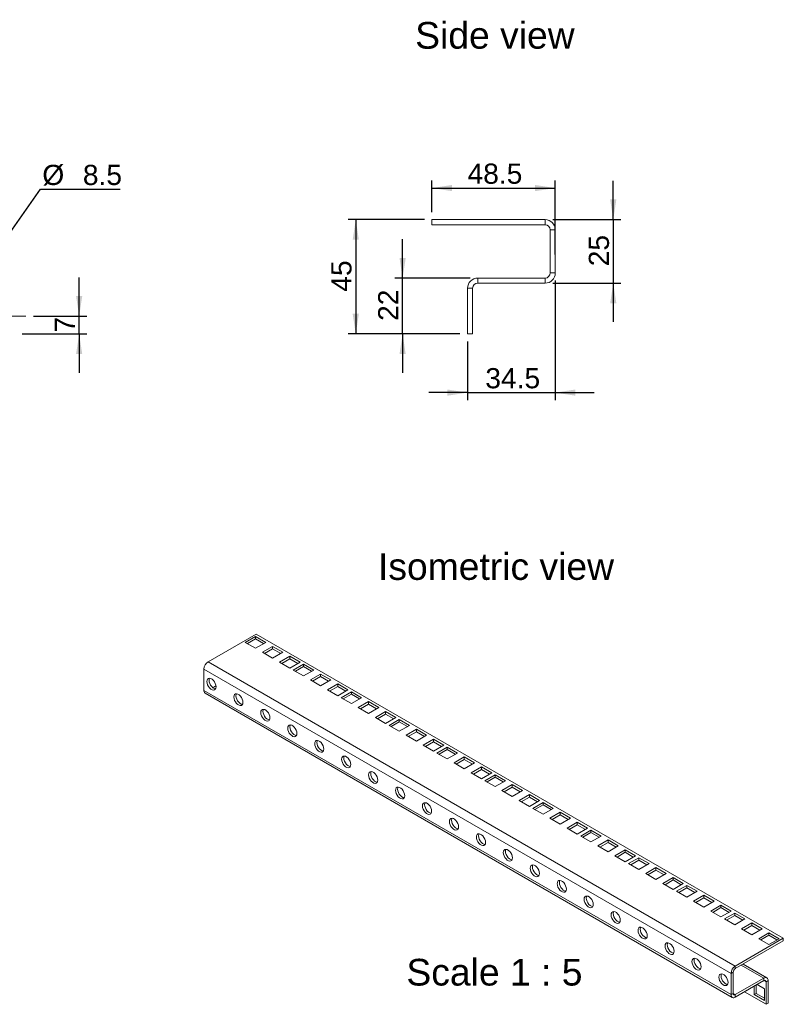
# Model space of a CAD drawing. Header units: millimetres. Extents: x 43 to 858, y 172 to 560.
# Tile 2 of 2: x 558 to 858, y 172 to 560. Entities that reach past the tile are written whole.
import ezdxf
from ezdxf.lldxf.tags import DXFTag

# ---------------------------------------------------------------- set-up
doc = ezdxf.new("R2010")
doc.units = ezdxf.units.MM
for name, color, linetype in [('AXIS', 179, 'Continuous'), ('DIMENSIONS', 179, 'Continuous'), ('NOTES', 179, 'Continuous'), ('SLD-0', 179, 'Continuous')]:
    doc.layers.add(name, color=color, linetype=linetype)
doc.styles.get("Standard").update_dxf_attribs({"font": 'arial.ttf'})
tags = doc.linetypes.add('CENTERX2', pattern=[20.32, 12.7, -2.54, 2.54, -2.54]).pattern_tags.tags
tags[10:11] = [DXFTag(74, 4), DXFTag(75, 0), DXFTag(340, '0'), DXFTag(46, 1.0), DXFTag(50, 0.0), DXFTag(44, 0.0), DXFTag(45, 0.0)]
tags[8:9] = [DXFTag(74, 4), DXFTag(75, 0), DXFTag(340, '0'), DXFTag(46, 1.0), DXFTag(50, 0.0), DXFTag(44, 0.0), DXFTag(45, 0.0)]
tags[6:7] = [DXFTag(74, 4), DXFTag(75, 0), DXFTag(340, '0'), DXFTag(46, 1.0), DXFTag(50, 0.0), DXFTag(44, 0.0), DXFTag(45, 0.0)]
tags[4:5] = [DXFTag(74, 4), DXFTag(75, 0), DXFTag(340, '0'), DXFTag(46, 1.0), DXFTag(50, 0.0), DXFTag(44, 0.0), DXFTag(45, 0.0)]

msp = doc.modelspace()

# ---------------------------------------------------------------- linework, layer by layer
at = {"layer": 'AXIS', "color": 7, "linetype": 'CENTERX2', "lineweight": 0}
msp.add_line((560.23, 443.14), (538.73, 443.14), dxfattribs=at)
at = {"layer": 'DIMENSIONS', "color": 7}
for p, q in [((720.1, 484.14), (720.1, 496.57)), ((768.6, 467.39), (768.6, 496.57)), ((791.44, 481.14), (791.44, 496.41)), ((551.27, 472.12), (565.95, 493.07)), ((565.95, 493.07), (597.34, 493.07)), ((720.1, 493.57), (768.6, 493.57)), ((717.1, 481.14), (687.1, 481.14)), ((690.1, 481.14), (690.1, 436.14)), ((767.6, 481.14), (794.44, 481.14)), ((791.44, 481.14), (791.44, 456.14)), ((708.54, 458.14), (708.54, 473.41)), ((581.23, 443.14), (581.23, 458.41)), ((735.1, 458.14), (705.54, 458.14)), ((708.54, 436.14), (708.54, 458.14)), ((767.6, 456.14), (794.44, 456.14)), ((768.6, 457.14), (768.6, 410.06)), ((791.44, 456.14), (791.44, 440.88)), ((563.23, 443.14), (584.23, 443.14)), ((581.23, 436.14), (581.23, 443.14)), ((558.83, 436.14), (584.23, 436.14)), ((581.23, 436.14), (581.23, 420.88)), ((731.1, 436.14), (687.1, 436.14)), ((731.1, 436.14), (705.54, 436.14)), ((708.54, 436.14), (708.54, 420.88)), ((734.1, 433.14), (734.1, 410.06)), ((734.1, 413.06), (718.84, 413.06)), ((734.1, 413.06), (768.6, 413.06)), ((768.6, 413.06), (783.87, 413.06))]:
    msp.add_line(p, q, dxfattribs=at)
for points in [[(720.1, 493.57), (728.04, 492.34), (728.04, 494.79)], [(768.6, 493.57), (760.67, 494.79), (760.67, 492.34)], [(791.44, 481.14), (792.67, 489.08), (790.22, 489.08)], [(690.1, 481.14), (688.88, 473.21), (691.32, 473.21)], [(708.54, 458.14), (709.76, 466.08), (707.31, 466.08)], [(791.44, 456.14), (790.22, 448.21), (792.67, 448.21)], [(581.23, 443.14), (582.45, 451.08), (580.01, 451.08)], [(690.1, 436.14), (691.32, 444.08), (688.88, 444.08)], [(581.23, 436.14), (580.01, 428.21), (582.45, 428.21)], [(708.54, 436.14), (707.31, 428.21), (709.76, 428.21)], [(734.1, 413.06), (726.17, 414.28), (726.17, 411.84)], [(768.6, 413.06), (776.54, 411.84), (776.54, 414.28)]]:
    msp.add_solid(points, dxfattribs=at)
at = {"layer": 'SLD-0', "color": 7, "linetype": 'Continuous', "lineweight": 15}
for p, q in [((720.1, 479.14), (720.1, 481.14)), ((720.1, 481.14), (764.6, 481.14)), ((764.6, 479.14), (764.6, 481.14)), ((720.1, 479.14), (764.6, 479.14)), ((768.6, 477.14), (766.6, 477.14)), ((766.6, 477.14), (766.6, 460.14)), ((768.6, 477.14), (768.6, 460.14)), ((738.1, 458.14), (738.1, 456.14)), ((764.6, 458.14), (738.1, 458.14)), ((764.6, 456.14), (764.6, 458.14)), ((766.6, 460.14), (768.6, 460.14)), ((736.1, 454.14), (734.1, 454.14)), ((734.1, 454.14), (734.1, 436.14)), ((736.1, 454.14), (736.1, 436.14)), ((764.6, 456.14), (738.1, 456.14)), ((736.1, 436.14), (734.1, 436.14)), ((650.91, 318.03), (632.03, 307.14)), ((858.37, 198.27), (650.91, 318.03)), ((646.62, 314.75), (650.65, 317.08)), ((650.65, 312.43), (646.62, 314.75)), ((647.47, 314.26), (650.65, 316.1)), ((650.65, 317.08), (654.68, 314.75)), ((650.65, 317.08), (650.65, 316.1)), ((650.65, 316.1), (653.84, 314.26)), ((654.68, 314.75), (650.65, 312.43)), ((653.36, 310.86), (657.39, 313.19)), ((657.39, 308.54), (653.36, 310.86)), ((654.21, 310.37), (657.39, 312.21)), ((657.39, 313.19), (661.42, 310.86)), ((657.39, 313.19), (657.39, 312.21)), ((657.39, 312.21), (660.57, 310.37)), ((661.42, 310.86), (657.39, 308.54)), ((839.49, 187.37), (632.03, 307.14)), ((660.09, 306.98), (664.12, 309.3)), ((664.12, 304.65), (660.09, 306.98)), ((660.94, 306.49), (664.12, 308.32)), ((664.12, 309.3), (668.15, 306.98)), ((664.12, 309.3), (664.12, 308.32)), ((664.12, 308.32), (667.31, 306.49)), ((668.15, 306.98), (664.12, 304.65)), ((665.48, 303.87), (669.51, 306.19)), ((669.51, 306.19), (673.54, 303.87)), ((669.51, 306.19), (669.51, 305.21)), ((837.8, 184.43), (630.33, 304.2)), ((630.33, 304.2), (630.33, 295.87)), ((669.51, 301.54), (665.48, 303.87)), ((666.33, 303.38), (669.51, 305.21)), ((669.51, 305.21), (672.69, 303.38)), ((673.54, 303.87), (669.51, 301.54)), ((672.22, 299.98), (676.25, 302.3)), ((676.25, 302.3), (680.28, 299.98)), ((676.25, 302.3), (676.25, 301.32)), ((631.5, 299.36), (631.57, 299.9)), ((631.57, 298.73), (631.5, 299.36)), ((631.57, 299.9), (631.79, 300.32)), ((631.79, 298.07), (631.57, 298.73)), ((631.79, 300.32), (632.12, 300.57)), ((632.12, 300.57), (632.55, 300.64)), ((632.35, 299.85), (632.42, 300.39)), ((632.42, 299.22), (632.35, 299.85)), ((632.42, 300.39), (632.52, 300.65)), ((632.63, 298.56), (632.42, 299.22)), ((632.55, 300.64), (633.05, 300.53)), ((632.97, 297.92), (632.63, 298.56)), ((633.05, 300.53), (633.56, 300.23)), ((633.56, 300.23), (634.05, 299.78)), ((634.05, 299.78), (634.48, 299.21)), ((634.48, 299.21), (634.82, 298.57)), ((634.82, 298.57), (635.03, 297.91)), ((676.25, 297.65), (672.22, 299.98)), ((673.07, 299.49), (676.25, 301.32)), ((676.25, 301.32), (679.43, 299.49)), ((680.28, 299.98), (676.25, 297.65)), ((678.95, 296.09), (682.98, 298.42)), ((682.98, 298.42), (687.01, 296.09)), ((682.98, 298.42), (682.98, 297.44)), ((837.8, 176.1), (630.33, 295.87)), ((630.83, 294.77), (838.29, 175)), ((632.12, 297.43), (631.79, 298.07)), ((632.55, 296.86), (632.12, 297.43)), ((633.05, 296.4), (632.55, 296.86)), ((633.4, 297.35), (632.97, 297.92)), ((633.56, 296.11), (633.05, 296.4)), ((633.89, 296.89), (633.4, 297.35)), ((634.05, 295.99), (633.56, 296.11)), ((633.86, 296.92), (635.08, 297.63)), ((634.41, 296.6), (633.89, 296.89)), ((634.48, 296.06), (634.05, 295.99)), ((634.9, 296.48), (634.41, 296.6)), ((634.82, 296.32), (634.48, 296.06)), ((635.03, 296.73), (634.82, 296.32)), ((634.93, 296.48), (634.9, 296.48)), ((635.03, 297.91), (635.11, 297.28)), ((635.11, 297.28), (635.03, 296.73)), ((682.98, 293.76), (678.95, 296.09)), ((679.8, 295.6), (682.98, 297.44)), ((682.98, 297.44), (686.16, 295.6)), ((687.01, 296.09), (682.98, 293.76)), ((684.34, 292.98), (688.37, 295.31)), ((688.37, 295.31), (692.4, 292.98)), ((688.37, 295.31), (688.37, 294.33)), ((642.11, 293.24), (642.18, 293.78)), ((642.18, 292.61), (642.11, 293.24)), ((642.18, 293.78), (642.39, 294.2)), ((642.39, 291.94), (642.18, 292.61)), ((642.39, 294.2), (642.73, 294.45)), ((642.73, 291.3), (642.39, 291.94)), ((642.73, 294.45), (643.16, 294.52)), ((643.16, 290.73), (642.73, 291.3)), ((642.95, 293.73), (643.03, 294.27)), ((643.03, 293.1), (642.95, 293.73)), ((643.03, 294.27), (643.13, 294.52)), ((643.24, 292.43), (643.03, 293.1)), ((643.16, 294.52), (643.65, 294.4)), ((643.65, 290.28), (643.16, 290.73)), ((643.58, 291.79), (643.24, 292.43)), ((644.01, 291.22), (643.58, 291.79)), ((643.65, 294.4), (644.17, 294.11)), ((644.5, 290.77), (644.01, 291.22)), ((644.17, 294.11), (644.66, 293.66)), ((645.01, 290.48), (644.5, 290.77)), ((644.66, 293.66), (645.09, 293.09)), ((645.09, 293.09), (645.43, 292.44)), ((645.43, 292.44), (645.64, 291.78)), ((645.64, 291.78), (645.71, 291.15)), ((645.71, 291.15), (645.64, 290.61)), ((688.37, 290.65), (684.34, 292.98)), ((685.19, 292.49), (688.37, 294.33)), ((688.37, 294.33), (691.55, 292.49)), ((692.4, 292.98), (688.37, 290.65)), ((691.08, 289.09), (695.11, 291.42)), ((695.11, 291.42), (699.14, 289.09)), ((695.11, 291.42), (695.11, 290.44)), ((644.17, 289.99), (643.65, 290.28)), ((644.66, 289.87), (644.17, 289.99)), ((645.09, 289.94), (644.66, 289.87)), ((645.51, 290.36), (645.01, 290.48)), ((645.43, 290.19), (645.09, 289.94)), ((645.64, 290.61), (645.43, 290.19)), ((645.54, 290.36), (645.51, 290.36)), ((652.71, 287.11), (652.79, 287.66)), ((652.79, 286.48), (652.71, 287.11)), ((652.79, 287.66), (653, 288.07)), ((653, 288.07), (653.33, 288.33)), ((653.33, 288.33), (653.77, 288.4)), ((653.56, 287.6), (653.63, 288.15)), ((653.63, 286.97), (653.56, 287.6)), ((653.63, 288.15), (653.74, 288.4)), ((653.85, 286.31), (653.63, 286.97)), ((653.77, 288.4), (654.26, 288.28)), ((654.26, 288.28), (654.77, 287.98)), ((654.77, 287.98), (655.26, 287.53)), ((655.26, 287.53), (655.7, 286.96)), ((655.7, 286.96), (656.03, 286.32)), ((695.11, 286.76), (691.08, 289.09)), ((691.92, 288.6), (695.11, 290.44)), ((695.11, 290.44), (698.29, 288.6)), ((699.14, 289.09), (695.11, 286.76)), ((697.81, 285.2), (701.84, 287.53)), ((701.84, 287.53), (705.87, 285.2)), ((701.84, 287.53), (701.84, 286.55)), ((653, 285.82), (652.79, 286.48)), ((653.33, 285.18), (653, 285.82)), ((653.77, 284.61), (653.33, 285.18)), ((654.26, 284.16), (653.77, 284.61)), ((654.18, 285.67), (653.85, 286.31)), ((654.62, 285.1), (654.18, 285.67)), ((654.77, 283.86), (654.26, 284.16)), ((655.11, 284.65), (654.62, 285.1)), ((655.26, 283.75), (654.77, 283.86)), ((655.62, 284.35), (655.11, 284.65)), ((655.7, 283.82), (655.26, 283.75)), ((656.11, 284.23), (655.62, 284.35)), ((656.03, 284.07), (655.7, 283.82)), ((656.03, 286.32), (656.25, 285.66)), ((656.25, 284.49), (656.03, 284.07)), ((656.14, 284.23), (656.11, 284.23)), ((656.25, 285.66), (656.32, 285.03)), ((656.32, 285.03), (656.25, 284.49)), ((701.84, 282.88), (697.81, 285.2)), ((698.66, 284.71), (701.84, 286.55)), ((701.84, 286.55), (705.02, 284.71)), ((705.87, 285.2), (701.84, 282.88)), ((703.2, 282.09), (707.23, 284.42)), ((704.05, 281.6), (707.23, 283.44)), ((707.23, 284.42), (711.26, 282.09)), ((707.23, 284.42), (707.23, 283.44)), ((707.23, 283.44), (710.41, 281.6)), ((663.32, 280.99), (663.39, 281.53)), ((663.39, 280.36), (663.32, 280.99)), ((663.39, 281.53), (663.61, 281.95)), ((663.61, 279.7), (663.39, 280.36)), ((663.61, 281.95), (663.94, 282.2)), ((663.94, 279.06), (663.61, 279.7)), ((663.94, 282.2), (664.37, 282.27)), ((664.37, 278.49), (663.94, 279.06)), ((664.17, 281.48), (664.24, 282.02)), ((664.24, 280.85), (664.17, 281.48)), ((664.24, 282.02), (664.34, 282.26)), ((664.45, 280.19), (664.24, 280.85)), ((664.37, 282.27), (664.87, 282.16)), ((664.79, 279.55), (664.45, 280.19)), ((665.22, 278.98), (664.79, 279.55)), ((664.87, 282.16), (665.38, 281.86)), ((665.38, 281.86), (665.87, 281.41)), ((665.87, 281.41), (666.3, 280.84)), ((666.3, 280.84), (666.64, 280.2)), ((666.64, 280.2), (666.85, 279.54)), ((666.85, 279.54), (666.93, 278.91)), ((707.23, 279.77), (703.2, 282.09)), ((711.26, 282.09), (707.23, 279.77)), ((709.93, 278.2), (713.96, 280.53)), ((710.78, 277.71), (713.96, 279.55)), ((713.96, 280.53), (718, 278.2)), ((713.96, 280.53), (713.96, 279.55)), ((713.96, 279.55), (717.15, 277.71)), ((664.87, 278.04), (664.37, 278.49)), ((665.38, 277.74), (664.87, 278.04)), ((665.71, 278.53), (665.22, 278.98)), ((665.87, 277.62), (665.38, 277.74)), ((666.23, 278.23), (665.71, 278.53)), ((666.3, 277.69), (665.87, 277.62)), ((666.72, 278.11), (666.23, 278.23)), ((666.64, 277.95), (666.3, 277.69)), ((666.85, 278.36), (666.64, 277.95)), ((666.75, 278.11), (666.72, 278.11)), ((666.93, 278.91), (666.85, 278.36)), ((673.93, 274.87), (674, 275.41)), ((674, 275.41), (674.21, 275.83)), ((674.21, 275.83), (674.55, 276.08)), ((674.55, 276.08), (674.98, 276.15)), ((674.77, 275.36), (674.85, 275.9)), ((674.85, 274.73), (674.77, 275.36)), ((674.85, 275.9), (674.95, 276.15)), ((674.98, 276.15), (675.47, 276.03)), ((675.47, 276.03), (675.99, 275.74)), ((675.99, 275.74), (676.48, 275.29)), ((676.48, 275.29), (676.91, 274.72)), ((713.96, 275.88), (709.93, 278.2)), ((718, 278.2), (713.96, 275.88)), ((716.67, 274.32), (720.7, 276.64)), ((717.52, 273.83), (720.7, 275.66)), ((720.7, 276.64), (724.73, 274.32)), ((720.7, 276.64), (720.7, 275.66)), ((720.7, 275.66), (723.88, 273.83)), ((674, 274.24), (673.93, 274.87)), ((674.21, 273.58), (674, 274.24)), ((674.55, 272.93), (674.21, 273.58)), ((674.98, 272.36), (674.55, 272.93)), ((675.06, 274.07), (674.85, 274.73)), ((675.47, 271.91), (674.98, 272.36)), ((675.4, 273.42), (675.06, 274.07)), ((675.83, 272.85), (675.4, 273.42)), ((675.99, 271.62), (675.47, 271.91)), ((676.32, 272.4), (675.83, 272.85)), ((676.48, 271.5), (675.99, 271.62)), ((676.83, 272.11), (676.32, 272.4)), ((676.91, 271.57), (676.48, 271.5)), ((677.33, 271.99), (676.83, 272.11)), ((676.91, 274.72), (677.25, 274.08)), ((677.25, 271.82), (676.91, 271.57)), ((677.25, 274.08), (677.46, 273.41)), ((677.46, 272.24), (677.25, 271.82)), ((677.36, 271.99), (677.33, 271.99)), ((677.46, 273.41), (677.53, 272.78)), ((677.53, 272.78), (677.46, 272.24)), ((720.7, 271.99), (716.67, 274.32)), ((724.73, 274.32), (720.7, 271.99)), ((722.06, 271.21), (726.09, 273.53)), ((722.91, 270.72), (726.09, 272.55)), ((726.09, 273.53), (730.12, 271.21)), ((726.09, 273.53), (726.09, 272.55)), ((726.09, 272.55), (729.27, 270.72)), ((684.53, 268.74), (684.61, 269.29)), ((684.61, 268.11), (684.53, 268.74)), ((684.61, 269.29), (684.82, 269.7)), ((684.82, 267.45), (684.61, 268.11)), ((684.82, 269.7), (685.15, 269.96)), ((685.15, 266.81), (684.82, 267.45)), ((685.15, 269.96), (685.59, 270.03)), ((685.38, 269.23), (685.45, 269.78)), ((685.45, 268.6), (685.38, 269.23)), ((685.45, 269.78), (685.56, 270.03)), ((685.67, 267.94), (685.45, 268.6)), ((685.59, 270.03), (686.08, 269.91)), ((686, 267.3), (685.67, 267.94)), ((686.08, 269.91), (686.59, 269.62)), ((686.59, 269.62), (687.08, 269.16)), ((687.08, 269.16), (687.52, 268.59)), ((687.52, 268.59), (687.85, 267.95)), ((687.85, 267.95), (688.07, 267.29)), ((726.09, 268.88), (722.06, 271.21)), ((730.12, 271.21), (726.09, 268.88)), ((728.79, 267.32), (732.82, 269.64)), ((729.64, 266.83), (732.82, 268.66)), ((732.82, 269.64), (736.85, 267.32)), ((732.82, 269.64), (732.82, 268.66)), ((732.82, 268.66), (736, 266.83)), ((685.59, 266.24), (685.15, 266.81)), ((686.08, 265.79), (685.59, 266.24)), ((686.43, 266.73), (686, 267.3)), ((686.59, 265.49), (686.08, 265.79)), ((686.93, 266.28), (686.43, 266.73)), ((687.08, 265.38), (686.59, 265.49)), ((687.44, 265.98), (686.93, 266.28)), ((687.52, 265.45), (687.08, 265.38)), ((687.93, 265.87), (687.44, 265.98)), ((687.85, 265.7), (687.52, 265.45)), ((688.07, 266.12), (687.85, 265.7)), ((687.96, 265.86), (687.93, 265.87)), ((688.07, 267.29), (688.14, 266.66)), ((688.14, 266.66), (688.07, 266.12)), ((695.21, 263.16), (695.43, 263.58)), ((695.43, 263.58), (695.76, 263.83)), ((695.76, 263.83), (696.19, 263.91)), ((695.99, 263.11), (696.06, 263.65)), ((696.06, 263.65), (696.16, 263.91)), ((696.19, 263.91), (696.69, 263.79)), ((696.69, 263.79), (697.2, 263.49)), ((732.82, 264.99), (728.79, 267.32)), ((736.85, 267.32), (732.82, 264.99)), ((735.53, 263.43), (739.56, 265.76)), ((736.38, 262.94), (739.56, 264.78)), ((739.56, 265.76), (743.59, 263.43)), ((739.56, 265.76), (739.56, 264.78)), ((739.56, 264.78), (742.74, 262.94)), ((695.14, 262.62), (695.21, 263.16)), ((695.21, 261.99), (695.14, 262.62)), ((695.43, 261.33), (695.21, 261.99)), ((695.76, 260.69), (695.43, 261.33)), ((696.19, 260.12), (695.76, 260.69)), ((696.06, 262.48), (695.99, 263.11)), ((696.27, 261.82), (696.06, 262.48)), ((696.69, 259.67), (696.19, 260.12)), ((696.61, 261.18), (696.27, 261.82)), ((697.04, 260.61), (696.61, 261.18)), ((697.2, 259.37), (696.69, 259.67)), ((697.53, 260.16), (697.04, 260.61)), ((697.2, 263.49), (697.69, 263.04)), ((698.05, 259.86), (697.53, 260.16)), ((697.69, 263.04), (698.12, 262.47)), ((698.54, 259.74), (698.05, 259.86)), ((698.12, 262.47), (698.46, 261.83)), ((698.46, 261.83), (698.67, 261.17)), ((698.67, 259.99), (698.46, 259.58)), ((698.57, 259.74), (698.54, 259.74)), ((698.67, 261.17), (698.75, 260.54)), ((698.75, 260.54), (698.67, 259.99)), ((739.56, 261.1), (735.53, 263.43)), ((743.59, 263.43), (739.56, 261.1)), ((740.92, 260.32), (744.95, 262.65)), ((744.95, 257.99), (740.92, 260.32)), ((741.76, 259.83), (744.95, 261.67)), ((744.95, 262.65), (748.98, 260.32)), ((744.95, 262.65), (744.95, 261.67)), ((744.95, 261.67), (748.13, 259.83)), ((748.98, 260.32), (744.95, 257.99)), ((697.69, 259.25), (697.2, 259.37)), ((698.12, 259.32), (697.69, 259.25)), ((698.46, 259.58), (698.12, 259.32)), ((705.75, 256.5), (705.82, 257.04)), ((705.82, 255.87), (705.75, 256.5)), ((705.82, 257.04), (706.03, 257.46)), ((706.03, 255.21), (705.82, 255.87)), ((706.03, 257.46), (706.37, 257.71)), ((706.37, 257.71), (706.8, 257.78)), ((706.59, 256.99), (706.67, 257.53)), ((706.67, 256.36), (706.59, 256.99)), ((706.67, 257.53), (706.77, 257.78)), ((706.88, 255.7), (706.67, 256.36)), ((706.8, 257.78), (707.29, 257.67)), ((707.29, 257.67), (707.81, 257.37)), ((707.81, 257.37), (708.3, 256.92)), ((708.3, 256.92), (708.73, 256.35)), ((708.73, 256.35), (709.07, 255.71)), ((747.65, 256.43), (751.68, 258.76)), ((751.68, 254.1), (747.65, 256.43)), ((748.5, 255.94), (751.68, 257.78)), ((751.68, 258.76), (755.71, 256.43)), ((751.68, 258.76), (751.68, 257.78)), ((751.68, 257.78), (754.86, 255.94)), ((755.71, 256.43), (751.68, 254.1)), ((706.37, 254.56), (706.03, 255.21)), ((706.8, 253.99), (706.37, 254.56)), ((707.29, 253.54), (706.8, 253.99)), ((707.22, 255.05), (706.88, 255.7)), ((707.65, 254.48), (707.22, 255.05)), ((707.81, 253.25), (707.29, 253.54)), ((708.14, 254.03), (707.65, 254.48)), ((708.3, 253.13), (707.81, 253.25)), ((708.65, 253.74), (708.14, 254.03)), ((708.73, 253.2), (708.3, 253.13)), ((709.15, 253.62), (708.65, 253.74)), ((709.07, 253.45), (708.73, 253.2)), ((709.07, 255.71), (709.28, 255.04)), ((709.28, 253.87), (709.07, 253.45)), ((709.18, 253.62), (709.15, 253.62)), ((709.28, 255.04), (709.35, 254.42)), ((709.35, 254.42), (709.28, 253.87)), ((754.39, 252.54), (758.42, 254.87)), ((758.42, 250.22), (754.39, 252.54)), ((755.24, 252.05), (758.42, 253.89)), ((758.42, 254.87), (762.45, 252.54)), ((758.42, 254.87), (758.42, 253.89)), ((758.42, 253.89), (761.6, 252.05)), ((762.45, 252.54), (758.42, 250.22)), ((716.35, 250.37), (716.43, 250.92)), ((716.43, 249.75), (716.35, 250.37)), ((716.43, 250.92), (716.64, 251.33)), ((716.64, 249.08), (716.43, 249.75)), ((716.64, 251.33), (716.97, 251.59)), ((716.97, 248.44), (716.64, 249.08)), ((716.97, 251.59), (717.41, 251.66)), ((717.41, 247.87), (716.97, 248.44)), ((717.2, 250.86), (717.27, 251.41)), ((717.27, 250.24), (717.2, 250.86)), ((717.27, 251.41), (717.38, 251.66)), ((717.49, 249.57), (717.27, 250.24)), ((717.41, 251.66), (717.9, 251.54)), ((717.82, 248.93), (717.49, 249.57)), ((718.25, 248.36), (717.82, 248.93)), ((717.9, 251.54), (718.41, 251.25)), ((718.75, 247.91), (718.25, 248.36)), ((718.41, 251.25), (718.9, 250.79)), ((718.9, 250.79), (719.34, 250.23)), ((719.34, 250.23), (719.67, 249.58)), ((719.67, 249.58), (719.89, 248.92)), ((719.89, 248.92), (719.96, 248.29)), ((719.96, 248.29), (719.89, 247.75)), ((759.77, 249.43), (763.81, 251.76)), ((763.81, 247.1), (759.77, 249.43)), ((760.62, 248.94), (763.81, 250.78)), ((763.81, 251.76), (767.84, 249.43)), ((763.81, 251.76), (763.81, 250.78)), ((763.81, 250.78), (766.99, 248.94)), ((767.84, 249.43), (763.81, 247.1)), ((717.9, 247.42), (717.41, 247.87)), ((718.41, 247.12), (717.9, 247.42)), ((718.9, 247.01), (718.41, 247.12)), ((719.26, 247.61), (718.75, 247.91)), ((719.34, 247.08), (718.9, 247.01)), ((719.75, 247.5), (719.26, 247.61)), ((719.67, 247.33), (719.34, 247.08)), ((719.89, 247.75), (719.67, 247.33)), ((719.78, 247.5), (719.75, 247.5)), ((726.96, 244.25), (727.03, 244.8)), ((727.03, 243.62), (726.96, 244.25)), ((727.03, 244.8), (727.25, 245.21)), ((727.25, 245.21), (727.58, 245.47)), ((727.58, 245.47), (728.01, 245.54)), ((727.81, 244.74), (727.88, 245.29)), ((727.88, 244.11), (727.81, 244.74)), ((727.88, 245.29), (727.98, 245.54)), ((728.01, 245.54), (728.51, 245.42)), ((728.51, 245.42), (729.02, 245.12)), ((729.02, 245.12), (729.51, 244.67)), ((729.51, 244.67), (729.94, 244.1)), ((766.51, 245.54), (770.54, 247.87)), ((770.54, 243.22), (766.51, 245.54)), ((767.36, 245.05), (770.54, 246.89)), ((770.54, 247.87), (774.57, 245.54)), ((770.54, 247.87), (770.54, 246.89)), ((770.54, 246.89), (773.72, 245.05)), ((774.57, 245.54), (770.54, 243.22)), ((727.25, 242.96), (727.03, 243.62)), ((727.58, 242.32), (727.25, 242.96)), ((728.01, 241.75), (727.58, 242.32)), ((728.09, 243.45), (727.88, 244.11)), ((728.51, 241.3), (728.01, 241.75)), ((728.43, 242.81), (728.09, 243.45)), ((728.86, 242.24), (728.43, 242.81)), ((729.02, 241), (728.51, 241.3)), ((729.35, 241.79), (728.86, 242.24)), ((729.51, 240.88), (729.02, 241)), ((729.87, 241.49), (729.35, 241.79)), ((729.94, 240.95), (729.51, 240.88)), ((730.36, 241.37), (729.87, 241.49)), ((729.94, 244.1), (730.28, 243.46)), ((730.28, 241.21), (729.94, 240.95)), ((730.28, 243.46), (730.49, 242.8)), ((730.49, 241.62), (730.28, 241.21)), ((730.39, 241.37), (730.36, 241.37)), ((730.49, 242.8), (730.57, 242.17)), ((730.57, 242.17), (730.49, 241.62)), ((773.24, 241.66), (777.28, 243.98)), ((777.28, 239.33), (773.24, 241.66)), ((774.09, 241.17), (777.28, 243)), ((777.28, 243.98), (781.31, 241.66)), ((777.28, 243.98), (777.28, 243)), ((777.28, 243), (780.46, 241.17)), ((781.31, 241.66), (777.28, 239.33)), ((778.63, 238.54), (782.66, 240.87)), ((782.66, 240.87), (786.69, 238.54)), ((782.66, 240.87), (782.66, 239.89)), ((737.57, 238.13), (737.64, 238.67)), ((737.64, 237.5), (737.57, 238.13)), ((737.64, 238.67), (737.85, 239.09)), ((737.85, 236.84), (737.64, 237.5)), ((737.85, 239.09), (738.19, 239.34)), ((738.19, 236.2), (737.85, 236.84)), ((738.19, 239.34), (738.62, 239.41)), ((738.41, 238.62), (738.49, 239.16)), ((738.49, 237.99), (738.41, 238.62)), ((738.49, 239.16), (738.59, 239.41)), ((738.7, 237.33), (738.49, 237.99)), ((738.62, 239.41), (739.11, 239.3)), ((739.04, 236.68), (738.7, 237.33)), ((739.47, 236.12), (739.04, 236.68)), ((739.11, 239.3), (739.63, 239)), ((739.63, 239), (740.12, 238.55)), ((740.12, 238.55), (740.55, 237.98)), ((740.55, 237.98), (740.89, 237.34)), ((740.89, 237.34), (741.1, 236.67)), ((741.1, 236.67), (741.17, 236.05)), ((782.66, 236.22), (778.63, 238.54)), ((779.48, 238.05), (782.66, 239.89)), ((782.66, 239.89), (785.85, 238.05)), ((786.69, 238.54), (782.66, 236.22)), ((785.37, 234.66), (789.4, 236.98)), ((789.4, 236.98), (793.43, 234.66)), ((789.4, 236.98), (789.4, 236)), ((738.62, 235.63), (738.19, 236.2)), ((739.11, 235.17), (738.62, 235.63)), ((739.63, 234.88), (739.11, 235.17)), ((739.96, 235.66), (739.47, 236.12)), ((740.12, 234.76), (739.63, 234.88)), ((740.47, 235.37), (739.96, 235.66)), ((740.55, 234.83), (740.12, 234.76)), ((740.97, 235.25), (740.47, 235.37)), ((740.89, 235.09), (740.55, 234.83)), ((741.1, 235.5), (740.89, 235.09)), ((741, 235.25), (740.97, 235.25)), ((741.17, 236.05), (741.1, 235.5)), ((748.17, 232), (748.25, 232.55)), ((748.25, 232.55), (748.46, 232.97)), ((748.46, 232.97), (748.79, 233.22)), ((748.79, 233.22), (749.23, 233.29)), ((749.02, 232.49), (749.09, 233.04)), ((749.09, 233.04), (749.2, 233.29)), ((749.23, 233.29), (749.72, 233.17)), ((749.72, 233.17), (750.23, 232.88)), ((750.23, 232.88), (750.72, 232.43)), ((789.4, 232.33), (785.37, 234.66)), ((786.22, 234.17), (789.4, 236)), ((789.4, 236), (792.58, 234.17)), ((793.43, 234.66), (789.4, 232.33)), ((792.1, 230.77), (796.13, 233.1)), ((796.13, 233.1), (800.16, 230.77)), ((796.13, 233.1), (796.13, 232.12)), ((748.25, 231.38), (748.17, 232)), ((748.46, 230.71), (748.25, 231.38)), ((748.79, 230.07), (748.46, 230.71)), ((749.23, 229.5), (748.79, 230.07)), ((749.09, 231.87), (749.02, 232.49)), ((749.31, 231.2), (749.09, 231.87)), ((749.72, 229.05), (749.23, 229.5)), ((749.64, 230.56), (749.31, 231.2)), ((750.07, 229.99), (749.64, 230.56)), ((750.23, 228.75), (749.72, 229.05)), ((750.57, 229.54), (750.07, 229.99)), ((750.72, 228.64), (750.23, 228.75)), ((751.08, 229.24), (750.57, 229.54)), ((750.72, 232.43), (751.16, 231.86)), ((751.16, 228.71), (750.72, 228.64)), ((751.57, 229.13), (751.08, 229.24)), ((751.16, 231.86), (751.49, 231.21)), ((751.49, 228.96), (751.16, 228.71)), ((751.49, 231.21), (751.71, 230.55)), ((751.71, 229.38), (751.49, 228.96)), ((751.6, 229.13), (751.57, 229.13)), ((751.71, 230.55), (751.78, 229.92)), ((751.78, 229.92), (751.71, 229.38)), ((796.13, 228.44), (792.1, 230.77)), ((792.95, 230.28), (796.13, 232.12)), ((796.13, 232.12), (799.32, 230.28)), ((800.16, 230.77), (796.13, 228.44)), ((797.49, 227.66), (801.52, 229.98)), ((798.34, 227.17), (801.52, 229)), ((801.52, 229.98), (805.55, 227.66)), ((801.52, 229.98), (801.52, 229)), ((801.52, 229), (804.7, 227.17)), ((758.78, 225.88), (758.85, 226.43)), ((758.85, 225.25), (758.78, 225.88)), ((758.85, 226.43), (759.06, 226.84)), ((759.06, 224.59), (758.85, 225.25)), ((759.06, 226.84), (759.4, 227.1)), ((759.4, 227.1), (759.83, 227.17)), ((759.63, 226.37), (759.7, 226.92)), ((759.7, 225.74), (759.63, 226.37)), ((759.7, 226.92), (759.8, 227.17)), ((759.91, 225.08), (759.7, 225.74)), ((759.83, 227.17), (760.33, 227.05)), ((760.25, 224.44), (759.91, 225.08)), ((760.33, 227.05), (760.84, 226.75)), ((760.84, 226.75), (761.33, 226.3)), ((761.33, 226.3), (761.76, 225.73)), ((761.76, 225.73), (762.1, 225.09)), ((762.1, 225.09), (762.31, 224.43)), ((801.52, 225.33), (797.49, 227.66)), ((805.55, 227.66), (801.52, 225.33)), ((804.23, 223.77), (808.26, 226.1)), ((805.08, 223.28), (808.26, 225.12)), ((808.26, 226.1), (812.29, 223.77)), ((808.26, 226.1), (808.26, 225.12)), ((808.26, 225.12), (811.44, 223.28)), ((759.4, 223.95), (759.06, 224.59)), ((759.83, 223.38), (759.4, 223.95)), ((760.33, 222.93), (759.83, 223.38)), ((760.68, 223.87), (760.25, 224.44)), ((760.84, 222.63), (760.33, 222.93)), ((761.17, 223.42), (760.68, 223.87)), ((761.33, 222.51), (760.84, 222.63)), ((761.69, 223.12), (761.17, 223.42)), ((761.76, 222.59), (761.33, 222.51)), ((762.18, 223), (761.69, 223.12)), ((762.1, 222.84), (761.76, 222.59)), ((762.31, 223.26), (762.1, 222.84)), ((762.21, 223), (762.18, 223)), ((762.31, 224.43), (762.38, 223.8)), ((762.38, 223.8), (762.31, 223.26)), ((769.67, 220.72), (770.01, 220.97)), ((770.01, 220.97), (770.44, 221.04)), ((770.31, 220.79), (770.41, 221.05)), ((770.44, 221.04), (770.93, 220.93)), ((770.93, 220.93), (771.44, 220.63)), ((808.26, 221.44), (804.23, 223.77)), ((812.29, 223.77), (808.26, 221.44)), ((810.96, 219.88), (814.99, 222.21)), ((811.81, 219.39), (814.99, 221.23)), ((814.99, 222.21), (819.02, 219.88)), ((814.99, 222.21), (814.99, 221.23)), ((814.99, 221.23), (818.17, 219.39)), ((769.39, 219.76), (769.46, 220.3)), ((769.46, 219.13), (769.39, 219.76)), ((769.46, 220.3), (769.67, 220.72)), ((769.67, 218.47), (769.46, 219.13)), ((770.01, 217.83), (769.67, 218.47)), ((770.44, 217.26), (770.01, 217.83)), ((770.23, 220.25), (770.31, 220.79)), ((770.31, 219.62), (770.23, 220.25)), ((770.52, 218.96), (770.31, 219.62)), ((770.93, 216.8), (770.44, 217.26)), ((770.86, 218.32), (770.52, 218.96)), ((771.29, 217.75), (770.86, 218.32)), ((771.78, 217.29), (771.29, 217.75)), ((771.44, 220.63), (771.94, 220.18)), ((772.29, 217), (771.78, 217.29)), ((771.94, 220.18), (772.37, 219.61)), ((772.37, 219.61), (772.71, 218.97)), ((772.71, 218.97), (772.92, 218.31)), ((772.92, 217.13), (772.71, 216.72)), ((772.92, 218.31), (772.99, 217.68)), ((772.99, 217.68), (772.92, 217.13)), ((814.99, 217.55), (810.96, 219.88)), ((819.02, 219.88), (814.99, 217.55)), ((816.35, 216.77), (820.38, 219.1)), ((817.2, 216.28), (820.38, 218.12)), ((820.38, 219.1), (824.41, 216.77)), ((820.38, 219.1), (820.38, 218.12)), ((820.38, 218.12), (823.56, 216.28)), ((771.44, 216.51), (770.93, 216.8)), ((771.94, 216.39), (771.44, 216.51)), ((772.37, 216.46), (771.94, 216.39)), ((772.79, 216.88), (772.29, 217)), ((772.71, 216.72), (772.37, 216.46)), ((772.81, 216.88), (772.79, 216.88)), ((779.99, 213.64), (780.06, 214.18)), ((780.06, 213.01), (779.99, 213.64)), ((780.06, 214.18), (780.28, 214.6)), ((780.28, 214.6), (780.61, 214.85)), ((780.61, 214.85), (781.05, 214.92)), ((780.84, 214.13), (780.91, 214.67)), ((780.91, 213.5), (780.84, 214.13)), ((780.91, 214.67), (781.02, 214.92)), ((781.13, 212.83), (780.91, 213.5)), ((781.05, 214.92), (781.54, 214.8)), ((781.54, 214.8), (782.05, 214.51)), ((782.05, 214.51), (782.54, 214.06)), ((782.54, 214.06), (782.98, 213.49)), ((782.98, 213.49), (783.31, 212.84)), ((820.38, 214.44), (816.35, 216.77)), ((824.41, 216.77), (820.38, 214.44)), ((823.09, 212.88), (827.12, 215.21)), ((823.93, 212.39), (827.12, 214.23)), ((827.12, 215.21), (831.15, 212.88)), ((827.12, 215.21), (827.12, 214.23)), ((827.12, 214.23), (830.3, 212.39)), ((780.28, 212.34), (780.06, 213.01)), ((780.61, 211.7), (780.28, 212.34)), ((781.05, 211.13), (780.61, 211.7)), ((781.54, 210.68), (781.05, 211.13)), ((781.46, 212.19), (781.13, 212.83)), ((781.89, 211.62), (781.46, 212.19)), ((782.05, 210.39), (781.54, 210.68)), ((782.39, 211.17), (781.89, 211.62)), ((782.54, 210.27), (782.05, 210.39)), ((782.9, 210.88), (782.39, 211.17)), ((782.98, 210.34), (782.54, 210.27)), ((783.39, 210.76), (782.9, 210.88)), ((783.31, 210.59), (782.98, 210.34)), ((783.31, 212.84), (783.52, 212.18)), ((783.52, 211.01), (783.31, 210.59)), ((783.42, 210.76), (783.39, 210.76)), ((783.52, 212.18), (783.6, 211.55)), ((783.6, 211.55), (783.52, 211.01)), ((827.12, 210.56), (823.09, 212.88)), ((831.15, 212.88), (827.12, 210.56)), ((829.82, 208.99), (833.85, 211.32)), ((830.67, 208.5), (833.85, 210.34)), ((833.85, 211.32), (837.88, 208.99)), ((833.85, 211.32), (833.85, 210.34)), ((833.85, 210.34), (837.03, 208.5)), ((790.6, 207.51), (790.67, 208.06)), ((790.67, 206.88), (790.6, 207.51)), ((790.67, 208.06), (790.88, 208.47)), ((790.88, 206.22), (790.67, 206.88)), ((790.88, 208.47), (791.22, 208.73)), ((791.22, 205.58), (790.88, 206.22)), ((791.22, 208.73), (791.65, 208.8)), ((791.65, 205.01), (791.22, 205.58)), ((791.45, 208), (791.52, 208.55)), ((791.52, 207.37), (791.45, 208)), ((791.52, 208.55), (791.62, 208.8)), ((791.73, 206.71), (791.52, 207.37)), ((791.65, 208.8), (792.14, 208.68)), ((792.07, 206.07), (791.73, 206.71)), ((792.5, 205.5), (792.07, 206.07)), ((792.14, 208.68), (792.66, 208.38)), ((792.99, 205.05), (792.5, 205.5)), ((792.66, 208.38), (793.15, 207.93)), ((793.15, 207.93), (793.58, 207.36)), ((793.58, 207.36), (793.92, 206.72)), ((793.92, 206.72), (794.13, 206.06)), ((794.13, 206.06), (794.2, 205.43)), ((794.2, 205.43), (794.13, 204.89)), ((833.85, 206.67), (829.82, 208.99)), ((837.88, 208.99), (833.85, 206.67)), ((835.21, 205.88), (839.24, 208.21)), ((839.24, 203.56), (835.21, 205.88)), ((836.06, 205.39), (839.24, 207.23)), ((839.24, 208.21), (843.27, 205.88)), ((839.24, 208.21), (839.24, 207.23)), ((839.24, 207.23), (842.42, 205.39)), ((843.27, 205.88), (839.24, 203.56)), ((792.14, 204.56), (791.65, 205.01)), ((792.66, 204.26), (792.14, 204.56)), ((793.15, 204.15), (792.66, 204.26)), ((793.51, 204.75), (792.99, 205.05)), ((793.58, 204.22), (793.15, 204.15)), ((794, 204.64), (793.51, 204.75)), ((793.92, 204.47), (793.58, 204.22)), ((794.13, 204.89), (793.92, 204.47)), ((794.03, 204.63), (794, 204.64)), ((801.2, 201.39), (801.28, 201.93)), ((801.28, 201.93), (801.49, 202.35)), ((801.49, 202.35), (801.83, 202.6)), ((801.83, 202.6), (802.26, 202.68)), ((802.05, 201.88), (802.13, 202.42)), ((802.13, 201.25), (802.05, 201.88)), ((802.13, 202.42), (802.23, 202.68)), ((802.26, 202.68), (802.75, 202.56)), ((802.75, 202.56), (803.26, 202.26)), ((803.26, 202.26), (803.76, 201.81)), ((803.76, 201.81), (804.19, 201.24)), ((841.94, 202), (845.97, 204.32)), ((845.97, 199.67), (841.94, 202)), ((842.79, 201.51), (845.97, 203.34)), ((845.97, 204.32), (850, 202)), ((845.97, 204.32), (845.97, 203.34)), ((845.97, 203.34), (849.16, 201.51)), ((850, 202), (845.97, 199.67)), ((801.28, 200.76), (801.2, 201.39)), ((801.49, 200.1), (801.28, 200.76)), ((801.83, 199.46), (801.49, 200.1)), ((802.26, 198.89), (801.83, 199.46)), ((802.34, 200.59), (802.13, 201.25)), ((802.75, 198.44), (802.26, 198.89)), ((802.68, 199.95), (802.34, 200.59)), ((803.11, 199.38), (802.68, 199.95)), ((803.26, 198.14), (802.75, 198.44)), ((803.6, 198.93), (803.11, 199.38)), ((803.76, 198.02), (803.26, 198.14)), ((804.11, 198.63), (803.6, 198.93)), ((804.19, 198.09), (803.76, 198.02)), ((804.61, 198.51), (804.11, 198.63)), ((804.19, 201.24), (804.52, 200.6)), ((804.52, 198.35), (804.19, 198.09)), ((804.52, 200.6), (804.74, 199.94)), ((804.74, 198.76), (804.52, 198.35)), ((804.63, 198.51), (804.61, 198.51)), ((804.74, 199.94), (804.81, 199.31)), ((804.81, 199.31), (804.74, 198.76)), ((858.37, 198.27), (839.49, 187.37)), ((848.68, 198.11), (852.71, 200.43)), ((852.71, 195.78), (848.68, 198.11)), ((849.53, 197.62), (852.71, 199.45)), ((852.71, 200.43), (856.74, 198.11)), ((852.71, 200.43), (852.71, 199.45)), ((852.71, 199.45), (855.89, 197.62)), ((856.74, 198.11), (852.71, 195.78)), ((858.37, 197.29), (858.37, 198.27)), ((811.81, 195.27), (811.88, 195.81)), ((811.88, 194.64), (811.81, 195.27)), ((811.88, 195.81), (812.1, 196.23)), ((812.1, 193.98), (811.88, 194.64)), ((812.1, 196.23), (812.43, 196.48)), ((812.43, 193.33), (812.1, 193.98)), ((812.43, 196.48), (812.87, 196.55)), ((812.66, 195.76), (812.73, 196.3)), ((812.73, 195.13), (812.66, 195.76)), ((812.73, 196.3), (812.84, 196.55)), ((812.95, 194.47), (812.73, 195.13)), ((812.87, 196.55), (813.36, 196.43)), ((813.28, 193.82), (812.95, 194.47)), ((813.71, 193.25), (813.28, 193.82)), ((813.36, 196.43), (813.87, 196.14)), ((813.87, 196.14), (814.36, 195.69)), ((814.36, 195.69), (814.8, 195.12)), ((814.8, 195.12), (815.13, 194.48)), ((815.13, 194.48), (815.34, 193.81)), ((815.34, 193.81), (815.42, 193.18)), ((858.37, 197.29), (839.49, 186.39)), ((812.87, 192.76), (812.43, 193.33)), ((813.36, 192.31), (812.87, 192.76)), ((813.87, 192.02), (813.36, 192.31)), ((814.21, 192.8), (813.71, 193.25)), ((814.36, 191.9), (813.87, 192.02)), ((814.72, 192.51), (814.21, 192.8)), ((814.8, 191.97), (814.36, 191.9)), ((815.21, 192.39), (814.72, 192.51)), ((815.13, 192.22), (814.8, 191.97)), ((815.34, 192.64), (815.13, 192.22)), ((815.24, 192.39), (815.21, 192.39)), ((815.42, 193.18), (815.34, 192.64)), ((822.49, 189.69), (822.7, 190.1)), ((822.7, 190.1), (823.04, 190.36)), ((823.04, 190.36), (823.47, 190.43)), ((823.27, 189.63), (823.34, 190.18)), ((823.34, 190.18), (823.44, 190.43)), ((823.47, 190.43), (823.96, 190.31)), ((823.96, 190.31), (824.48, 190.02)), ((824.48, 190.02), (824.97, 189.56)), ((822.42, 189.14), (822.49, 189.69)), ((822.49, 188.51), (822.42, 189.14)), ((822.7, 187.85), (822.49, 188.51)), ((823.04, 187.21), (822.7, 187.85)), ((823.47, 186.64), (823.04, 187.21)), ((823.34, 189), (823.27, 189.63)), ((823.55, 188.34), (823.34, 189)), ((823.96, 186.19), (823.47, 186.64)), ((823.89, 187.7), (823.55, 188.34)), ((824.32, 187.13), (823.89, 187.7)), ((824.48, 185.89), (823.96, 186.19)), ((824.81, 186.68), (824.32, 187.13)), ((825.33, 186.38), (824.81, 186.68)), ((824.97, 189.56), (825.4, 188.99)), ((825.82, 186.27), (825.33, 186.38)), ((825.4, 188.99), (825.74, 188.35)), ((825.74, 186.1), (825.4, 185.85)), ((825.74, 188.35), (825.95, 187.69)), ((825.95, 186.52), (825.74, 186.1)), ((825.85, 186.26), (825.82, 186.27)), ((825.95, 187.69), (826.02, 187.06)), ((826.02, 187.06), (825.95, 186.52)), ((839.49, 187.37), (839.49, 186.39)), ((850.74, 182.59), (841.83, 187.74)), ((851.94, 182.71), (842.53, 188.14)), ((824.97, 185.78), (824.48, 185.89)), ((825.4, 185.85), (824.97, 185.78)), ((833.02, 183.02), (833.1, 183.56)), ((833.1, 182.39), (833.02, 183.02)), ((833.1, 183.56), (833.31, 183.98)), ((833.31, 181.73), (833.1, 182.39)), ((833.31, 183.98), (833.65, 184.23)), ((833.65, 184.23), (834.08, 184.31)), ((833.87, 183.51), (833.95, 184.05)), ((833.95, 182.88), (833.87, 183.51)), ((833.95, 184.05), (834.05, 184.31)), ((834.16, 182.22), (833.95, 182.88)), ((834.08, 184.31), (834.57, 184.19)), ((834.5, 181.58), (834.16, 182.22)), ((834.57, 184.19), (835.08, 183.89)), ((835.08, 183.89), (835.58, 183.44)), ((835.58, 183.44), (836.01, 182.87)), ((836.01, 182.87), (836.34, 182.23)), ((836.34, 182.23), (836.56, 181.57)), ((838.65, 184.92), (837.8, 184.43)), ((837.8, 184.43), (837.8, 176.1)), ((838.65, 184.92), (838.65, 176.59)), ((839.49, 176.1), (850.74, 182.59)), ((850.74, 181.61), (850.74, 182.59)), ((833.65, 181.09), (833.31, 181.73)), ((834.08, 180.52), (833.65, 181.09)), ((834.57, 180.07), (834.08, 180.52)), ((834.93, 181.01), (834.5, 181.58)), ((835.08, 179.77), (834.57, 180.07)), ((835.42, 180.56), (834.93, 181.01)), ((835.58, 179.65), (835.08, 179.77)), ((835.93, 180.26), (835.42, 180.56)), ((836.01, 179.72), (835.58, 179.65)), ((836.43, 180.14), (835.93, 180.26)), ((836.34, 179.98), (836.01, 179.72)), ((836.56, 180.39), (836.34, 179.98)), ((836.45, 180.14), (836.43, 180.14)), ((836.56, 181.57), (836.63, 180.94)), ((836.63, 180.94), (836.56, 180.39)), ((839.49, 175.12), (850.74, 181.61)), ((846.88, 176.12), (846.88, 179.38)), ((847.73, 176.61), (847.73, 179.87)), ((848.09, 180.08), (850.91, 178.45)), ((851.59, 181.12), (850.74, 181.61)), ((850.91, 178.45), (850.91, 173.8)), ((852.43, 181.61), (851.59, 181.12)), ((851.59, 181.12), (851.59, 172.3)), ((852.43, 181.61), (852.43, 172.79)), ((837.8, 176.1), (838.65, 176.59)), ((839.49, 176.1), (838.65, 176.59)), ((839.49, 176.1), (839.49, 175.12)), ((851.59, 172.3), (843.1, 177.2)), ((844.17, 177.68), (844.05, 177.75)), ((844.17, 177.82), (844.17, 177.68)), ((846.88, 176.12), (847.73, 176.61)), ((850.91, 173.8), (846.88, 176.12)), ((850.91, 174.78), (847.73, 176.61)), ((851.59, 172.3), (852.43, 172.79))]:
    msp.add_line(p, q, dxfattribs=at)
for centre, radius, start, end in [((764.6, 477.14), 4, 0, 90), ((764.6, 477.14), 2, 0, 90), ((738.1, 454.14), 4, 90, 180), ((764.6, 460.14), 4, 270, 0), ((764.6, 460.14), 2, 270, 0), ((738.1, 454.14), 2, 90, 180), ((634.02, 304.03), 3.69, 122.6055, 177.3945), ((631.47, 295.72), 1.15, 172.7442, 235.9436), ((841.48, 184.26), 3.69, 122.6055, 177.3945), ((840.49, 184.84), 1.84, 122.6055, 177.3945), ((851.4, 181.78), 1.05, 350.786, 129.2033), ((851.07, 181.2), 0.524, 350.786, 129.2033), ((838.83, 175.93), 1.05, 170.786, 309.2033), ((839.16, 176.51), 0.524, 170.786, 309.2033)]:
    msp.add_arc(centre, radius, start, end, dxfattribs=at)

# ---------------------------------------------------------------- texts
at = {"layer": 'DIMENSIONS', "color": 7, "char_height": 7.937, "attachment_point": 1}
for s, insert in [('%%c', (566.74, 502.71)), ('8.5', (582.69, 502.71)), ('48.5', (734.09, 503.2)), ('34.5', (741.09, 422.7))]:
    msp.add_mtext(s, dxfattribs=dict(at, insert=insert))
at = {"layer": 'DIMENSIONS', "color": 7, "attachment_point": 1, "rotation": 90}
for s, insert, char_height in [('25', (781.81, 462.78), 7.937), ('45', (680.47, 452.78), 7.937), ('22', (698.9, 441.28), 7.937), ('7', (571.59, 436.71), 7.94)]:
    msp.add_mtext(s, dxfattribs=dict(at, insert=insert, char_height=char_height))
at = {"layer": 'NOTES', "color": 7, "char_height": 10.5, "attachment_point": 1}
for s, insert in [('Side view', (713.48, 558.93)), ('Isometric view', (698.84, 349.85)), ('Scale 1 : 5', (710.03, 190.19))]:
    msp.add_mtext(s, dxfattribs=dict(at, insert=insert))

doc.saveas('drawing.dxf')
